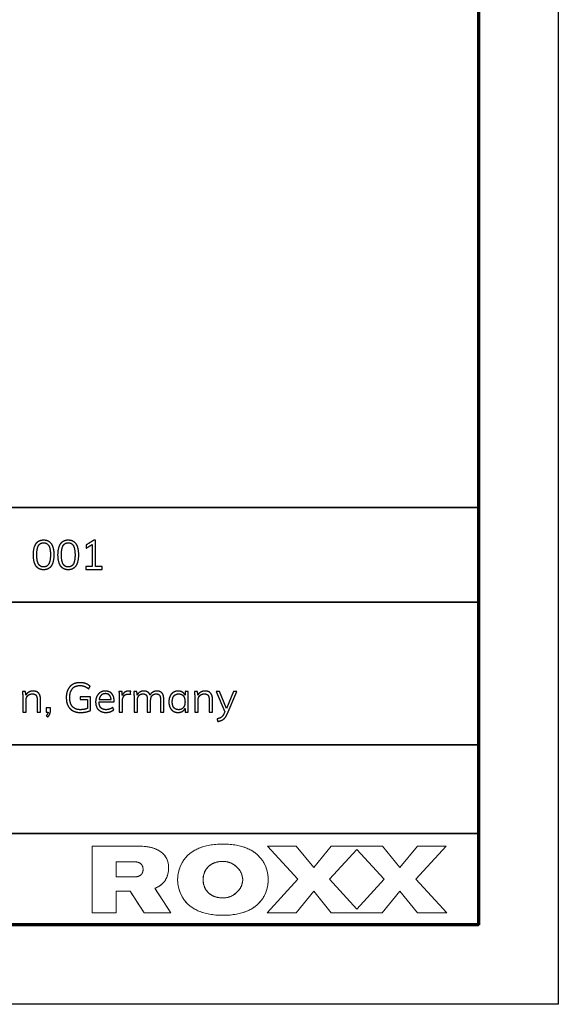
# Model space of a CAD drawing. Header units: millimetres. Extents: x 16985 to 17985, y -4769 to -3769.
# Tile 5 of 6: x 17884 to 17985, y -4769 to -4584. Entities that reach past the tile are written whole.
import ezdxf

# ---------------------------------------------------------------- set-up
doc = ezdxf.new("R2010")
doc.units = ezdxf.units.MM
doc.layers.add('ROXX_NEO mini i_Mount 0°', color=7, linetype='Continuous', true_color=0x000000)

msp = doc.modelspace()

# ---------------------------------------------------------------- linework, layer by layer
at = {"layer": 'ROXX_NEO mini i_Mount 0°', "color": 18, "true_color": 0x000000}
for p, q in [((17985.09, -3769.19), (17985.09, -4769.19)), ((17915.41, -4710.27), (17914.79, -4710.27)), ((17914.79, -4710.27), (17914.79, -4710.94)), ((17915.41, -4714.16), (17915.41, -4710.27)), ((17921.29, -4710.27), (17920.63, -4710.27)), ((17920.63, -4710.27), (17922.27, -4714.12)), ((17922.6, -4713.48), (17921.29, -4710.27)), ((17923.93, -4710.27), (17922.6, -4713.48)), ((17922.74, -4714.51), (17924.55, -4710.27)), ((17924.55, -4710.27), (17923.93, -4710.27)), ((17896.98, -4711.29), (17895.03, -4711.29)), ((17895.03, -4711.29), (17895.03, -4711.79)), ((17895.03, -4711.79), (17896.4, -4711.79)), ((17896.4, -4711.79), (17896.4, -4713.47)), ((17896.98, -4713.84), (17896.98, -4711.29)), ((17898.6, -4712.2), (17901.45, -4712.2)), ((17901.45, -4712.2), (17901.45, -4712.08)), ((17889.44, -4713.36), (17888.64, -4713.36)), ((17888.64, -4713.36), (17888.64, -4714.16)), ((17888.64, -4714.16), (17889.01, -4714.16)), ((17889.44, -4713.93), (17889.44, -4713.36)), ((17914.79, -4713.46), (17914.79, -4714.16)), ((17914.79, -4714.16), (17915.41, -4714.16)), ((17922.27, -4714.12), (17922.12, -4714.47)), ((17985.09, -4769.19), (16985.09, -4769.19))]:
    msp.add_line(p, q, dxfattribs=at)
at = {"layer": 'ROXX_NEO mini i_Mount 0°', "color": 18, "lineweight": 70, "true_color": 0x000000}
for p, q in [((17970.09, -3784.19), (17970.09, -4754.19)), ((17970.09, -4754.19), (17000.09, -4754.19))]:
    msp.add_line(p, q, dxfattribs=at)
at = {"layer": 'ROXX_NEO mini i_Mount 0°', "color": 18, "lineweight": 35, "true_color": 0x000000}
msp.add_lwpolyline([(17970.11, -4675.62), (17791.57, -4675.62), (17791.57, -4754.29), (17970.11, -4754.29)], close=True, dxfattribs=at)
for points in [[(17791.57, -4693.41), (17970.11, -4693.41)], [(17791.57, -4720.29), (17970.11, -4720.29)], [(17791.57, -4737.01), (17970.11, -4737.01)]]:
    msp.add_lwpolyline(points, dxfattribs=at)
at = {"layer": 'ROXX_NEO mini i_Mount 0°', "color": 18, "lineweight": 0, "true_color": 0x000000}
for points in [[(17909.12, -4747.33), (17909.2, -4747.3), (17909.29, -4747.27), (17909.37, -4747.23), (17909.45, -4747.19), (17909.53, -4747.15), (17909.61, -4747.11), (17909.69, -4747.07), (17909.76, -4747.03), (17909.84, -4746.99), (17909.91, -4746.95), (17909.98, -4746.9), (17910.05, -4746.85), (17910.12, -4746.81), (17910.18, -4746.76), (17910.25, -4746.71), (17910.31, -4746.66), (17910.39, -4746.59), (17910.48, -4746.52), (17910.55, -4746.45), (17910.63, -4746.37), (17910.7, -4746.29), (17910.77, -4746.22), (17910.84, -4746.14), (17910.91, -4746.05), (17910.97, -4745.97), (17911.03, -4745.88), (17911.09, -4745.79), (17911.14, -4745.7), (17911.19, -4745.61), (17911.24, -4745.51), (17911.29, -4745.42), (17911.34, -4745.32), (17911.38, -4745.22), (17911.42, -4745.11), (17911.46, -4745.01), (17911.49, -4744.9), (17911.52, -4744.79), (17911.55, -4744.68), (17911.58, -4744.56), (17911.6, -4744.45), (17911.62, -4744.33), (17911.64, -4744.21), (17911.66, -4744.08), (17911.67, -4743.96), (17911.68, -4743.83), (17911.69, -4743.7), (17911.69, -4743.57), (17911.69, -4743.43), (17911.69, -4743.32), (17911.69, -4743.2), (17911.68, -4743.09), (17911.67, -4742.97), (17911.66, -4742.86), (17911.64, -4742.75), (17911.62, -4742.65), (17911.6, -4742.54), (17911.58, -4742.44), (17911.55, -4742.34), (17911.52, -4742.24), (17911.49, -4742.14), (17911.46, -4742.04), (17911.42, -4741.95), (17911.38, -4741.86), (17911.34, -4741.77), (17911.29, -4741.68), (17911.24, -4741.59), (17911.19, -4741.5), (17911.14, -4741.42), (17911.09, -4741.33), (17911.03, -4741.25), (17910.97, -4741.17), (17910.91, -4741.1), (17910.84, -4741.02), (17910.77, -4740.94), (17910.7, -4740.87), (17910.63, -4740.8), (17910.55, -4740.73), (17910.48, -4740.66), (17910.39, -4740.59), (17910.31, -4740.53), (17910.23, -4740.46), (17910.14, -4740.4), (17910.05, -4740.34), (17909.95, -4740.28), (17909.86, -4740.22), (17909.76, -4740.17), (17909.66, -4740.11), (17909.55, -4740.06), (17909.45, -4740.01), (17909.34, -4739.96), (17909.22, -4739.91), (17909.11, -4739.87), (17908.99, -4739.83), (17908.87, -4739.78), (17908.74, -4739.74), (17908.61, -4739.71), (17908.48, -4739.67), (17908.34, -4739.64), (17908.2, -4739.61), (17908.06, -4739.58), (17907.91, -4739.55), (17907.76, -4739.52), (17907.61, -4739.5), (17907.45, -4739.48), (17907.12, -4739.45), (17906.78, -4739.42), (17906.42, -4739.41), (17906.05, -4739.4), (17897.28, -4739.4), (17897.28, -4751.97), (17901.85, -4751.97), (17901.85, -4747.9), (17904.47, -4747.9), (17907.1, -4751.97), (17912.12, -4751.97)], [(17930.46, -4745.71), (17930.46, -4745.53), (17930.45, -4745.32), (17930.43, -4745.11), (17930.4, -4744.88), (17930.38, -4744.76), (17930.36, -4744.64), (17930.34, -4744.51), (17930.32, -4744.39), (17930.29, -4744.26), (17930.26, -4744.13), (17930.22, -4744), (17930.18, -4743.86), (17930.14, -4743.73), (17930.1, -4743.59), (17930.05, -4743.45), (17930, -4743.31), (17929.94, -4743.17), (17929.88, -4743.03), (17929.81, -4742.89), (17929.74, -4742.75), (17929.67, -4742.61), (17929.59, -4742.47), (17929.51, -4742.33), (17929.42, -4742.19), (17929.33, -4742.05), (17929.23, -4741.92), (17929.13, -4741.78), (17929.02, -4741.64), (17928.9, -4741.51), (17928.78, -4741.38), (17928.66, -4741.25), (17928.52, -4741.12), (17928.39, -4740.99), (17928.24, -4740.87), (17928.09, -4740.74), (17927.94, -4740.62), (17927.77, -4740.51), (17927.6, -4740.39), (17927.43, -4740.28), (17927.24, -4740.18), (17927.05, -4740.07), (17926.86, -4739.97), (17926.65, -4739.88), (17926.44, -4739.78), (17926.22, -4739.7), (17925.99, -4739.61), (17925.76, -4739.53), (17925.51, -4739.46), (17925.26, -4739.39), (17925, -4739.33), (17924.73, -4739.27), (17924.46, -4739.21), (17924.17, -4739.17), (17923.88, -4739.12), (17923.58, -4739.09), (17923.27, -4739.06), (17922.95, -4739.03), (17922.62, -4739.02), (17922.28, -4739.01), (17921.93, -4739), (17921.58, -4739.01), (17921.24, -4739.02), (17920.91, -4739.03), (17920.59, -4739.06), (17920.28, -4739.09), (17919.98, -4739.12), (17919.69, -4739.17), (17919.4, -4739.21), (17919.13, -4739.27), (17918.86, -4739.33), (17918.6, -4739.39), (17918.35, -4739.46), (17918.1, -4739.53), (17917.87, -4739.61), (17917.64, -4739.7), (17917.42, -4739.78), (17917.21, -4739.88), (17917, -4739.97), (17916.81, -4740.07), (17916.62, -4740.18), (17916.43, -4740.28), (17916.26, -4740.39), (17916.09, -4740.51), (17915.92, -4740.62), (17915.77, -4740.74), (17915.62, -4740.87), (17915.47, -4740.99), (17915.33, -4741.12), (17915.2, -4741.25), (17915.08, -4741.38), (17914.96, -4741.51), (17914.84, -4741.64), (17914.73, -4741.78), (17914.63, -4741.92), (17914.53, -4742.05), (17914.44, -4742.19), (17914.35, -4742.33), (17914.27, -4742.47), (17914.19, -4742.61), (17914.11, -4742.75), (17914.05, -4742.89), (17913.98, -4743.03), (17913.92, -4743.17), (17913.86, -4743.31), (17913.81, -4743.45), (17913.76, -4743.59), (17913.72, -4743.73), (17913.67, -4743.86), (17913.64, -4744), (17913.6, -4744.13), (17913.57, -4744.26), (17913.54, -4744.39), (17913.52, -4744.51), (17913.49, -4744.64), (17913.48, -4744.76), (17913.46, -4744.88), (17913.43, -4745.11), (17913.41, -4745.32), (17913.4, -4745.53), (17913.4, -4745.71), (17913.4, -4745.9), (17913.41, -4746.1), (17913.43, -4746.32), (17913.46, -4746.55), (17913.48, -4746.67), (17913.49, -4746.79), (17913.52, -4746.91), (17913.54, -4747.04), (17913.57, -4747.17), (17913.6, -4747.3), (17913.64, -4747.43), (17913.67, -4747.56), (17913.72, -4747.7), (17913.76, -4747.84), (17913.81, -4747.97), (17913.86, -4748.11), (17913.92, -4748.25), (17913.98, -4748.39), (17914.05, -4748.53), (17914.11, -4748.67), (17914.19, -4748.81), (17914.27, -4748.95), (17914.35, -4749.09), (17914.44, -4749.23), (17914.53, -4749.37), (17914.63, -4749.51), (17914.73, -4749.65), (17914.84, -4749.78), (17914.96, -4749.92), (17915.08, -4750.05), (17915.2, -4750.18), (17915.33, -4750.31), (17915.47, -4750.43), (17915.62, -4750.56), (17915.77, -4750.68), (17915.92, -4750.8), (17916.09, -4750.92), (17916.26, -4751.03), (17916.43, -4751.14), (17916.62, -4751.25), (17916.81, -4751.35), (17917, -4751.45), (17917.21, -4751.55), (17917.42, -4751.64), (17917.64, -4751.73), (17917.87, -4751.81), (17918.1, -4751.89), (17918.35, -4751.97), (17918.6, -4752.04), (17918.86, -4752.1), (17919.13, -4752.16), (17919.4, -4752.21), (17919.69, -4752.26), (17919.98, -4752.3), (17920.28, -4752.34), (17920.59, -4752.37), (17920.91, -4752.39), (17921.24, -4752.41), (17921.58, -4752.42), (17921.93, -4752.42), (17922.28, -4752.42), (17922.62, -4752.41), (17922.95, -4752.39), (17923.27, -4752.37), (17923.58, -4752.34), (17923.88, -4752.3), (17924.17, -4752.26), (17924.46, -4752.21), (17924.73, -4752.16), (17925, -4752.1), (17925.26, -4752.04), (17925.51, -4751.97), (17925.76, -4751.89), (17925.99, -4751.81), (17926.22, -4751.73), (17926.44, -4751.64), (17926.65, -4751.55), (17926.86, -4751.45), (17927.05, -4751.35), (17927.24, -4751.25), (17927.43, -4751.14), (17927.6, -4751.03), (17927.77, -4750.92), (17927.94, -4750.8), (17928.09, -4750.68), (17928.24, -4750.56), (17928.39, -4750.43), (17928.52, -4750.31), (17928.66, -4750.18), (17928.78, -4750.05), (17928.9, -4749.92), (17929.02, -4749.78), (17929.13, -4749.65), (17929.23, -4749.51), (17929.33, -4749.37), (17929.42, -4749.23), (17929.51, -4749.09), (17929.59, -4748.95), (17929.67, -4748.81), (17929.74, -4748.67), (17929.81, -4748.53), (17929.88, -4748.39), (17929.94, -4748.25), (17930, -4748.11), (17930.05, -4747.97), (17930.1, -4747.84), (17930.14, -4747.7), (17930.18, -4747.56), (17930.22, -4747.43), (17930.26, -4747.3), (17930.29, -4747.17), (17930.32, -4747.04), (17930.34, -4746.91), (17930.36, -4746.79), (17930.38, -4746.67), (17930.4, -4746.55), (17930.43, -4746.32), (17930.45, -4746.1), (17930.46, -4745.9)], [(17935.74, -4739.4), (17930.35, -4739.4), (17936.05, -4745.63), (17930.24, -4751.97), (17935.7, -4751.97), (17939.02, -4747.9), (17942.34, -4751.97), (17951.95, -4751.97), (17955.27, -4747.9), (17958.59, -4751.97), (17964.07, -4751.97), (17958.26, -4745.63), (17963.96, -4739.4), (17958.55, -4739.4), (17955.27, -4743.42), (17951.99, -4739.4), (17942.3, -4739.4), (17939.02, -4743.42)], [(17935.74, -4739.4), (17930.35, -4739.4), (17936.05, -4745.63), (17930.24, -4751.97), (17935.7, -4751.97), (17939.02, -4747.9), (17942.34, -4751.97), (17951.95, -4751.97), (17955.27, -4747.9), (17958.59, -4751.97), (17964.07, -4751.97), (17958.26, -4745.63), (17963.96, -4739.4), (17958.55, -4739.4), (17955.27, -4743.42), (17951.99, -4739.4), (17942.3, -4739.4), (17939.02, -4743.42)], [(17947.14, -4740.01), (17952.27, -4745.63), (17947.14, -4751.24), (17942, -4745.63)], [(17947.14, -4740.01), (17952.27, -4745.63), (17947.14, -4751.24), (17942, -4745.63)], [(17905.26, -4742.35), (17905.32, -4742.35), (17905.38, -4742.36), (17905.44, -4742.36), (17905.5, -4742.36), (17905.55, -4742.37), (17905.61, -4742.37), (17905.66, -4742.38), (17905.71, -4742.39), (17905.76, -4742.39), (17905.81, -4742.4), (17905.85, -4742.41), (17905.9, -4742.43), (17905.94, -4742.44), (17905.99, -4742.45), (17906.03, -4742.46), (17906.07, -4742.48), (17906.11, -4742.49), (17906.15, -4742.51), (17906.18, -4742.53), (17906.22, -4742.55), (17906.25, -4742.56), (17906.29, -4742.58), (17906.32, -4742.6), (17906.35, -4742.62), (17906.38, -4742.64), (17906.41, -4742.67), (17906.44, -4742.69), (17906.47, -4742.71), (17906.49, -4742.74), (17906.52, -4742.76), (17906.54, -4742.78), (17906.57, -4742.81), (17906.59, -4742.83), (17906.61, -4742.86), (17906.63, -4742.89), (17906.65, -4742.91), (17906.67, -4742.94), (17906.69, -4742.97), (17906.7, -4743), (17906.72, -4743.02), (17906.74, -4743.05), (17906.75, -4743.08), (17906.76, -4743.11), (17906.78, -4743.14), (17906.79, -4743.17), (17906.8, -4743.2), (17906.81, -4743.23), (17906.83, -4743.29), (17906.84, -4743.32), (17906.85, -4743.36), (17906.85, -4743.39), (17906.86, -4743.42), (17906.86, -4743.45), (17906.87, -4743.48), (17906.88, -4743.58), (17906.89, -4743.64), (17906.89, -4743.71), (17906.89, -4743.74), (17906.89, -4743.77), (17906.89, -4743.8), (17906.89, -4743.83), (17906.89, -4743.9), (17906.88, -4743.96), (17906.87, -4744.05), (17906.86, -4744.09), (17906.86, -4744.12), (17906.85, -4744.15), (17906.85, -4744.18), (17906.84, -4744.21), (17906.83, -4744.24), (17906.81, -4744.3), (17906.8, -4744.33), (17906.79, -4744.36), (17906.78, -4744.39), (17906.76, -4744.42), (17906.75, -4744.45), (17906.74, -4744.48), (17906.72, -4744.51), (17906.7, -4744.54), (17906.69, -4744.57), (17906.67, -4744.6), (17906.65, -4744.62), (17906.63, -4744.65), (17906.61, -4744.68), (17906.59, -4744.7), (17906.57, -4744.73), (17906.54, -4744.75), (17906.52, -4744.78), (17906.49, -4744.8), (17906.47, -4744.82), (17906.44, -4744.85), (17906.41, -4744.87), (17906.38, -4744.89), (17906.35, -4744.91), (17906.32, -4744.93), (17906.29, -4744.95), (17906.25, -4744.97), (17906.22, -4744.99), (17906.18, -4745.01), (17906.15, -4745.03), (17906.11, -4745.04), (17906.07, -4745.06), (17906.03, -4745.07), (17905.99, -4745.09), (17905.94, -4745.1), (17905.9, -4745.11), (17905.85, -4745.12), (17905.81, -4745.13), (17905.76, -4745.14), (17905.71, -4745.15), (17905.66, -4745.16), (17905.61, -4745.16), (17905.55, -4745.17), (17905.5, -4745.17), (17905.44, -4745.18), (17905.38, -4745.18), (17905.32, -4745.18), (17905.26, -4745.18), (17901.85, -4745.18), (17901.85, -4742.35)], [(17921.93, -4742.27), (17922.03, -4742.27), (17922.12, -4742.28), (17922.22, -4742.28), (17922.31, -4742.29), (17922.41, -4742.3), (17922.5, -4742.31), (17922.59, -4742.33), (17922.68, -4742.35), (17922.77, -4742.36), (17922.86, -4742.39), (17922.95, -4742.41), (17923.04, -4742.44), (17923.13, -4742.46), (17923.21, -4742.49), (17923.3, -4742.53), (17923.38, -4742.56), (17923.47, -4742.6), (17923.55, -4742.63), (17923.63, -4742.67), (17923.71, -4742.71), (17923.79, -4742.76), (17923.87, -4742.8), (17923.94, -4742.85), (17924.02, -4742.9), (17924.09, -4742.95), (17924.16, -4743), (17924.24, -4743.05), (17924.3, -4743.11), (17924.37, -4743.16), (17924.44, -4743.22), (17924.51, -4743.28), (17924.57, -4743.34), (17924.63, -4743.4), (17924.69, -4743.46), (17924.75, -4743.52), (17924.81, -4743.59), (17924.87, -4743.65), (17924.92, -4743.72), (17924.97, -4743.79), (17925.02, -4743.86), (17925.07, -4743.93), (17925.12, -4744), (17925.17, -4744.07), (17925.21, -4744.14), (17925.25, -4744.22), (17925.29, -4744.29), (17925.33, -4744.37), (17925.37, -4744.44), (17925.4, -4744.52), (17925.43, -4744.6), (17925.47, -4744.67), (17925.49, -4744.75), (17925.52, -4744.83), (17925.54, -4744.91), (17925.57, -4744.99), (17925.58, -4745.07), (17925.6, -4745.15), (17925.62, -4745.23), (17925.63, -4745.31), (17925.64, -4745.39), (17925.65, -4745.47), (17925.66, -4745.55), (17925.66, -4745.63), (17925.66, -4745.71), (17925.66, -4745.79), (17925.66, -4745.87), (17925.65, -4745.96), (17925.64, -4746.04), (17925.63, -4746.12), (17925.62, -4746.2), (17925.6, -4746.28), (17925.58, -4746.36), (17925.57, -4746.44), (17925.54, -4746.52), (17925.52, -4746.6), (17925.49, -4746.67), (17925.47, -4746.75), (17925.43, -4746.83), (17925.4, -4746.91), (17925.37, -4746.98), (17925.33, -4747.06), (17925.29, -4747.13), (17925.25, -4747.21), (17925.21, -4747.28), (17925.17, -4747.35), (17925.12, -4747.43), (17925.07, -4747.5), (17925.02, -4747.57), (17924.97, -4747.64), (17924.92, -4747.7), (17924.87, -4747.77), (17924.81, -4747.84), (17924.75, -4747.9), (17924.69, -4747.97), (17924.63, -4748.03), (17924.57, -4748.09), (17924.51, -4748.15), (17924.44, -4748.21), (17924.37, -4748.27), (17924.3, -4748.32), (17924.24, -4748.38), (17924.16, -4748.43), (17924.09, -4748.48), (17924.02, -4748.53), (17923.94, -4748.58), (17923.87, -4748.62), (17923.79, -4748.67), (17923.71, -4748.71), (17923.63, -4748.75), (17923.55, -4748.79), (17923.47, -4748.83), (17923.38, -4748.87), (17923.3, -4748.9), (17923.21, -4748.93), (17923.13, -4748.96), (17923.04, -4748.99), (17922.95, -4749.02), (17922.86, -4749.04), (17922.77, -4749.06), (17922.68, -4749.08), (17922.59, -4749.1), (17922.5, -4749.11), (17922.41, -4749.13), (17922.31, -4749.14), (17922.22, -4749.14), (17922.12, -4749.15), (17922.03, -4749.15), (17921.83, -4749.15), (17921.74, -4749.15), (17921.64, -4749.15), (17921.55, -4749.14), (17921.45, -4749.13), (17921.36, -4749.12), (17921.27, -4749.11), (17921.18, -4749.1), (17921.09, -4749.09), (17921, -4749.07), (17920.91, -4749.05), (17920.82, -4749.03), (17920.73, -4749.01), (17920.65, -4748.99), (17920.56, -4748.96), (17920.48, -4748.93), (17920.39, -4748.9), (17920.31, -4748.87), (17920.23, -4748.84), (17920.15, -4748.81), (17920.07, -4748.77), (17919.99, -4748.73), (17919.92, -4748.7), (17919.84, -4748.65), (17919.77, -4748.61), (17919.7, -4748.57), (17919.62, -4748.52), (17919.55, -4748.47), (17919.49, -4748.43), (17919.42, -4748.37), (17919.35, -4748.32), (17919.29, -4748.27), (17919.23, -4748.21), (17919.17, -4748.15), (17919.11, -4748.1), (17919.05, -4748.03), (17918.99, -4747.97), (17918.94, -4747.91), (17918.89, -4747.84), (17918.83, -4747.78), (17918.79, -4747.71), (17918.74, -4747.64), (17918.69, -4747.57), (17918.65, -4747.49), (17918.61, -4747.42), (17918.57, -4747.34), (17918.53, -4747.26), (17918.49, -4747.18), (17918.46, -4747.1), (17918.42, -4747.02), (17918.39, -4746.94), (17918.37, -4746.85), (17918.34, -4746.76), (17918.32, -4746.68), (17918.29, -4746.59), (17918.27, -4746.49), (17918.26, -4746.4), (17918.24, -4746.31), (17918.23, -4746.21), (17918.22, -4746.12), (17918.21, -4746.02), (17918.2, -4745.92), (17918.2, -4745.82), (17918.2, -4745.71), (17918.2, -4745.61), (17918.2, -4745.51), (17918.21, -4745.41), (17918.22, -4745.31), (17918.23, -4745.21), (17918.24, -4745.12), (17918.26, -4745.02), (17918.27, -4744.93), (17918.29, -4744.84), (17918.32, -4744.75), (17918.34, -4744.66), (17918.37, -4744.57), (17918.39, -4744.49), (17918.42, -4744.41), (17918.46, -4744.32), (17918.49, -4744.24), (17918.53, -4744.16), (17918.57, -4744.08), (17918.61, -4744.01), (17918.65, -4743.93), (17918.69, -4743.86), (17918.74, -4743.79), (17918.79, -4743.72), (17918.83, -4743.65), (17918.89, -4743.58), (17918.94, -4743.52), (17918.99, -4743.45), (17919.05, -4743.39), (17919.11, -4743.33), (17919.17, -4743.27), (17919.23, -4743.21), (17919.29, -4743.16), (17919.35, -4743.1), (17919.42, -4743.05), (17919.49, -4743), (17919.55, -4742.95), (17919.62, -4742.9), (17919.7, -4742.86), (17919.77, -4742.81), (17919.84, -4742.77), (17919.92, -4742.73), (17919.99, -4742.69), (17920.07, -4742.65), (17920.15, -4742.62), (17920.23, -4742.58), (17920.31, -4742.55), (17920.39, -4742.52), (17920.48, -4742.49), (17920.56, -4742.47), (17920.65, -4742.44), (17920.73, -4742.42), (17920.82, -4742.4), (17920.91, -4742.37), (17921, -4742.36), (17921.09, -4742.34), (17921.18, -4742.33), (17921.27, -4742.31), (17921.36, -4742.3), (17921.45, -4742.29), (17921.55, -4742.29), (17921.64, -4742.28), (17921.74, -4742.28), (17921.83, -4742.27)]]:
    msp.add_lwpolyline(points, close=True, dxfattribs=at)
at = {"layer": 'ROXX_NEO mini i_Mount 0°', "color": 18, "true_color": 0x000000}
for points, knots in [([(17888.16, -4687.33), (17889.11, -4687.33), (17889.6, -4686.61), (17890.09, -4685.89), (17890.09, -4684.51), (17890.09, -4683.14), (17889.6, -4682.42), (17889.11, -4681.71), (17888.16, -4681.71), (17887.22, -4681.71), (17886.73, -4682.42), (17886.24, -4683.14), (17886.24, -4684.52), (17886.24, -4685.9), (17886.73, -4686.62), (17887.22, -4687.33), (17888.16, -4687.33)], [-8, -8, -8, -7, -7, -6, -6, -5, -5, -4, -4, -3, -3, -2, -2, -1, -1, 0, 0, 0]), ([(17888.16, -4686.8), (17888.82, -4686.8), (17889.13, -4686.24), (17889.45, -4685.68), (17889.45, -4684.51), (17889.45, -4683.34), (17889.14, -4682.8), (17888.83, -4682.25), (17888.16, -4682.25), (17887.51, -4682.25), (17887.19, -4682.8), (17886.88, -4683.34), (17886.88, -4684.51), (17886.88, -4685.68), (17887.19, -4686.24), (17887.51, -4686.8), (17888.16, -4686.8)], [0, 0, 0, 1, 1, 2, 2, 3, 3, 4, 4, 5, 5, 6, 6, 7, 7, 8, 8, 8]), ([(17892.8, -4687.33), (17893.74, -4687.33), (17894.23, -4686.61), (17894.72, -4685.89), (17894.72, -4684.51), (17894.72, -4683.14), (17894.23, -4682.42), (17893.74, -4681.71), (17892.8, -4681.71), (17891.86, -4681.71), (17891.37, -4682.42), (17890.87, -4683.14), (17890.87, -4684.52), (17890.87, -4685.9), (17891.37, -4686.62), (17891.86, -4687.33), (17892.8, -4687.33)], [-8, -8, -8, -7, -7, -6, -6, -5, -5, -4, -4, -3, -3, -2, -2, -1, -1, 0, 0, 0]), ([(17892.8, -4686.8), (17893.45, -4686.8), (17893.77, -4686.24), (17894.08, -4685.68), (17894.08, -4684.51), (17894.08, -4683.34), (17893.77, -4682.8), (17893.46, -4682.25), (17892.8, -4682.25), (17892.14, -4682.25), (17891.83, -4682.8), (17891.52, -4683.34), (17891.52, -4684.51), (17891.52, -4685.68), (17891.83, -4686.24), (17892.14, -4686.8), (17892.8, -4686.8)], [0, 0, 0, 1, 1, 2, 2, 3, 3, 4, 4, 5, 5, 6, 6, 7, 7, 8, 8, 8]), ([(17896.91, -4709.29), (17896.56, -4708.94), (17896.08, -4708.77), (17895.59, -4708.6), (17895.01, -4708.6), (17894.22, -4708.6), (17893.63, -4708.93), (17893.05, -4709.27), (17892.74, -4709.9), (17892.43, -4710.53), (17892.43, -4711.4), (17892.43, -4712.28), (17892.74, -4712.91), (17893.05, -4713.55), (17893.65, -4713.88), (17894.24, -4714.22), (17895.06, -4714.22), (17895.6, -4714.22), (17896.13, -4714.12), (17896.65, -4714.01), (17896.98, -4713.84)], [-15, -15, -15, -14, -14, -13, -13, -12, -12, -11, -11, -10, -10, -9, -9, -8, -8, -7, -7, -6, -6, -5, -5, -5]), ([(17896.4, -4713.47), (17895.76, -4713.69), (17895.08, -4713.69), (17894.1, -4713.69), (17893.59, -4713.1), (17893.08, -4712.52), (17893.08, -4711.4), (17893.08, -4710.3), (17893.58, -4709.72), (17894.08, -4709.14), (17895.01, -4709.14), (17895.49, -4709.14), (17895.87, -4709.29), (17896.26, -4709.44), (17896.66, -4709.78)], [-23, -23, -23, -22, -22, -21, -21, -20, -20, -19, -19, -18, -18, -17, -17, -16, -16, -16]), ([(17886.17, -4710.18), (17885.71, -4710.18), (17885.36, -4710.38), (17885, -4710.59), (17884.82, -4710.97)], [-18, -18, -18, -17, -17, -16, -16, -16]), ([(17884.86, -4711.93), (17884.86, -4711.37), (17885.18, -4711.04), (17885.5, -4710.71), (17886.04, -4710.71), (17886.51, -4710.71), (17886.72, -4710.96), (17886.94, -4711.21), (17886.94, -4711.75)], [-10, -10, -10, -9, -9, -8, -8, -7, -7, -6, -6, -6]), ([(17901.45, -4712.08), (17901.45, -4711.19), (17901.01, -4710.69), (17900.57, -4710.18), (17899.79, -4710.18), (17899.26, -4710.18), (17898.84, -4710.44), (17898.43, -4710.69), (17898.2, -4711.15), (17897.96, -4711.61), (17897.96, -4712.2), (17897.96, -4713.14), (17898.48, -4713.68), (17899, -4714.21), (17899.91, -4714.21), (17900.33, -4714.21), (17900.73, -4714.07), (17901.12, -4713.93), (17901.38, -4713.69)], [-24, -24, -24, -23, -23, -22, -22, -21, -21, -20, -20, -19, -19, -18, -18, -17, -17, -16, -16, -15, -15, -15]), ([(17899.8, -4710.67), (17899.32, -4710.67), (17899.01, -4710.96), (17898.71, -4711.25), (17898.62, -4711.79)], [2, 2, 2, 3, 3, 4, 4, 4]), ([(17900.88, -4711.79), (17900.84, -4711.24), (17900.56, -4710.95), (17900.29, -4710.67), (17899.8, -4710.67)], [5, 5, 5, 6, 6, 7, 7, 7]), ([(17904.21, -4710.18), (17903.79, -4710.18), (17903.46, -4710.39), (17903.14, -4710.6), (17902.99, -4710.99)], [-15, -15, -15, -14, -14, -13, -13, -13]), ([(17903.02, -4711.94), (17903.02, -4711.44), (17903.3, -4711.09), (17903.57, -4710.74), (17904.14, -4710.74), (17904.37, -4710.74), (17904.55, -4710.8)], [-7, -7, -7, -6, -6, -5, -5, -4, -4, -4]), ([(17908.21, -4710.94), (17908.07, -4710.55), (17907.77, -4710.37), (17907.48, -4710.18), (17907.02, -4710.18), (17906.59, -4710.18), (17906.27, -4710.38), (17905.95, -4710.58), (17905.79, -4710.95)], [-31, -31, -31, -30, -30, -29, -29, -28, -28, -27, -27, -27]), ([(17905.82, -4711.94), (17905.82, -4711.37), (17906.1, -4711.04), (17906.38, -4710.71), (17906.88, -4710.71), (17907.3, -4710.71), (17907.5, -4710.96), (17907.69, -4711.21), (17907.69, -4711.75)], [-21, -21, -21, -20, -20, -19, -19, -18, -18, -17, -17, -17]), ([(17909.5, -4710.18), (17909.07, -4710.18), (17908.73, -4710.38), (17908.38, -4710.59), (17908.21, -4710.94)], [-33, -33, -33, -32, -32, -31, -31, -31]), ([(17908.32, -4711.94), (17908.32, -4711.37), (17908.59, -4711.04), (17908.87, -4710.71), (17909.37, -4710.71), (17909.79, -4710.71), (17909.98, -4710.95), (17910.17, -4711.2), (17910.17, -4711.75)], [-14, -14, -14, -13, -13, -12, -12, -11, -11, -10, -10, -10]), ([(17914.79, -4710.94), (17914.61, -4710.58), (17914.27, -4710.38), (17913.93, -4710.18), (17913.48, -4710.18), (17912.97, -4710.18), (17912.58, -4710.44), (17912.19, -4710.69), (17911.97, -4711.15), (17911.75, -4711.61), (17911.75, -4712.21), (17911.75, -4712.81), (17911.97, -4713.27), (17912.18, -4713.72), (17912.57, -4713.97), (17912.96, -4714.21), (17913.48, -4714.21), (17913.93, -4714.21), (17914.27, -4714.02), (17914.62, -4713.82), (17914.79, -4713.46)], [-15, -15, -15, -14, -14, -13, -13, -12, -12, -11, -11, -10, -10, -9, -9, -8, -8, -7, -7, -6, -6, -5, -5, -5]), ([(17913.6, -4713.69), (17914.17, -4713.69), (17914.48, -4713.3), (17914.79, -4712.91), (17914.79, -4712.2), (17914.79, -4711.48), (17914.48, -4711.09), (17914.17, -4710.71), (17913.6, -4710.71), (17913.03, -4710.71), (17912.71, -4711.1), (17912.39, -4711.5), (17912.39, -4712.21), (17912.39, -4712.92), (17912.7, -4713.31), (17913.02, -4713.69), (17913.6, -4713.69)], [0, 0, 0, 1, 1, 2, 2, 3, 3, 4, 4, 5, 5, 6, 6, 7, 7, 8, 8, 8]), ([(17918.56, -4710.18), (17918.1, -4710.18), (17917.75, -4710.38), (17917.39, -4710.59), (17917.21, -4710.97)], [-18, -18, -18, -17, -17, -16, -16, -16]), ([(17917.25, -4711.93), (17917.25, -4711.37), (17917.57, -4711.04), (17917.89, -4710.71), (17918.43, -4710.71), (17918.9, -4710.71), (17919.11, -4710.96), (17919.33, -4711.21), (17919.33, -4711.75)], [-10, -10, -10, -9, -9, -8, -8, -7, -7, -6, -6, -6]), ([(17901.17, -4713.24), (17900.6, -4713.69), (17899.92, -4713.69), (17899.28, -4713.69), (17898.94, -4713.32), (17898.61, -4712.94), (17898.6, -4712.2)], [-14, -14, -14, -13, -13, -12, -12, -11, -11, -11]), ([(17888.96, -4715.05), (17889.22, -4714.79), (17889.33, -4714.52), (17889.44, -4714.25), (17889.44, -4713.93)], [-6, -6, -6, -5, -5, -4, -4, -4]), ([(17922.12, -4714.47), (17921.93, -4714.89), (17921.65, -4715.1), (17921.37, -4715.3), (17920.82, -4715.43)], [-14, -14, -14, -13, -13, -12, -12, -12]), ([(17920.95, -4715.91), (17921.59, -4715.8), (17922.02, -4715.49), (17922.45, -4715.18), (17922.74, -4714.51)], [-11, -11, -11, -10, -10, -9, -9, -9])]:
    msp.add_open_spline(points, degree=2, knots=knots, dxfattribs=at)
for points in [[(17897.6, -4681.77), (17896.89, -4682.22), (17896.19, -4682.66)], [(17896.19, -4683.27), (17896.75, -4682.92), (17897.32, -4682.56)], [(17896.19, -4682.66), (17896.19, -4682.97), (17896.19, -4683.27)], [(17897.32, -4682.56), (17897.32, -4684.65), (17897.32, -4686.74)], [(17897.96, -4681.77), (17897.78, -4681.77), (17897.6, -4681.77)], [(17897.96, -4686.74), (17897.96, -4684.25), (17897.96, -4681.77)], [(17897.32, -4686.74), (17896.71, -4686.74), (17896.1, -4686.74)], [(17896.1, -4686.74), (17896.1, -4687), (17896.1, -4687.27)], [(17899.17, -4686.74), (17898.56, -4686.74), (17897.96, -4686.74)], [(17899.17, -4687.27), (17899.17, -4687), (17899.17, -4686.74)], [(17896.1, -4687.27), (17897.64, -4687.27), (17899.17, -4687.27)], [(17884.76, -4710.27), (17884.47, -4710.27), (17884.17, -4710.27)], [(17884.17, -4710.27), (17884.23, -4710.76), (17884.23, -4711.36)], [(17884.82, -4710.97), (17884.79, -4710.62), (17884.76, -4710.27)], [(17887.57, -4711.72), (17887.57, -4710.18), (17886.17, -4710.18)], [(17896.66, -4709.78), (17896.78, -4709.54), (17896.91, -4709.29)], [(17902.93, -4710.27), (17902.63, -4710.27), (17902.34, -4710.27)], [(17902.34, -4710.27), (17902.4, -4710.76), (17902.4, -4711.36)], [(17902.99, -4710.99), (17902.96, -4710.63), (17902.93, -4710.27)], [(17904.56, -4710.23), (17904.4, -4710.18), (17904.21, -4710.18)], [(17904.55, -4710.8), (17904.55, -4710.51), (17904.56, -4710.23)], [(17905.73, -4710.27), (17905.43, -4710.27), (17905.13, -4710.27)], [(17905.13, -4710.27), (17905.19, -4710.76), (17905.19, -4711.36)], [(17905.79, -4710.95), (17905.76, -4710.61), (17905.73, -4710.27)], [(17910.79, -4711.72), (17910.79, -4710.18), (17909.5, -4710.18)], [(17917.15, -4710.27), (17916.86, -4710.27), (17916.56, -4710.27)], [(17916.56, -4710.27), (17916.62, -4710.76), (17916.62, -4711.36)], [(17917.21, -4710.97), (17917.18, -4710.62), (17917.15, -4710.27)], [(17919.96, -4711.72), (17919.96, -4710.18), (17918.56, -4710.18)], [(17884.23, -4711.36), (17884.23, -4712.76), (17884.23, -4714.16)], [(17884.86, -4714.16), (17884.86, -4713.05), (17884.86, -4711.93)], [(17886.94, -4711.75), (17886.94, -4712.95), (17886.94, -4714.16)], [(17887.57, -4714.16), (17887.57, -4712.94), (17887.57, -4711.72)], [(17898.62, -4711.79), (17899.75, -4711.79), (17900.88, -4711.79)], [(17902.4, -4711.36), (17902.4, -4712.76), (17902.4, -4714.16)], [(17903.02, -4714.16), (17903.02, -4713.05), (17903.02, -4711.94)], [(17905.19, -4711.36), (17905.19, -4712.76), (17905.19, -4714.16)], [(17905.82, -4714.16), (17905.82, -4713.05), (17905.82, -4711.94)], [(17907.69, -4711.75), (17907.69, -4712.95), (17907.69, -4714.16)], [(17908.32, -4714.16), (17908.32, -4713.05), (17908.32, -4711.94)], [(17910.17, -4711.75), (17910.17, -4712.95), (17910.17, -4714.16)], [(17910.79, -4714.16), (17910.79, -4712.94), (17910.79, -4711.72)], [(17916.62, -4711.36), (17916.62, -4712.76), (17916.62, -4714.16)], [(17917.25, -4714.16), (17917.25, -4713.05), (17917.25, -4711.93)], [(17919.33, -4711.75), (17919.33, -4712.95), (17919.33, -4714.16)], [(17919.96, -4714.16), (17919.96, -4712.94), (17919.96, -4711.72)], [(17884.23, -4714.16), (17884.54, -4714.16), (17884.86, -4714.16)], [(17886.94, -4714.16), (17887.25, -4714.16), (17887.57, -4714.16)], [(17889.01, -4714.16), (17888.97, -4714.48), (17888.67, -4714.82)], [(17901.38, -4713.69), (17901.27, -4713.47), (17901.17, -4713.24)], [(17902.4, -4714.16), (17902.71, -4714.16), (17903.02, -4714.16)], [(17905.19, -4714.16), (17905.51, -4714.16), (17905.82, -4714.16)], [(17907.69, -4714.16), (17908, -4714.16), (17908.32, -4714.16)], [(17910.17, -4714.16), (17910.48, -4714.16), (17910.79, -4714.16)], [(17916.62, -4714.16), (17916.93, -4714.16), (17917.25, -4714.16)], [(17919.33, -4714.16), (17919.64, -4714.16), (17919.96, -4714.16)], [(17888.67, -4714.82), (17888.82, -4714.93), (17888.96, -4715.05)], [(17920.82, -4715.43), (17920.89, -4715.67), (17920.95, -4715.91)]]:
    msp.add_open_spline(points, degree=2, dxfattribs=at)
at = {"layer": 'ROXX_NEO mini i_Mount 0°', "color": 18, "lineweight": 0, "true_color": 0x000000}
for points, knots in [([(17909.12, -4747.33), (17909.58, -4747.16), (17909.98, -4746.93), (17910.31, -4746.66), (17911.21, -4745.93), (17911.69, -4744.88), (17911.69, -4743.43), (17911.69, -4742.17), (17911.21, -4741.22), (17910.31, -4740.53), (17909.41, -4739.84), (17908.1, -4739.4), (17906.05, -4739.4), (17903.13, -4739.4), (17900.2, -4739.4), (17897.28, -4739.4), (17897.28, -4743.59), (17897.28, -4747.78), (17897.28, -4751.97), (17898.81, -4751.97), (17900.33, -4751.97), (17901.85, -4751.97), (17901.85, -4750.61), (17901.85, -4749.26), (17901.85, -4747.9), (17902.72, -4747.9), (17903.6, -4747.9), (17904.47, -4747.9), (17905.35, -4749.26), (17906.22, -4750.61), (17907.1, -4751.97), (17908.77, -4751.97), (17910.45, -4751.97), (17912.12, -4751.97), (17911.12, -4750.42), (17910.12, -4748.88), (17909.12, -4747.33)], [0, 0, 0, 0, 1, 1, 1, 2, 2, 2, 3, 3, 3, 4, 4, 4, 5, 5, 5, 6, 6, 6, 7, 7, 7, 8, 8, 8, 9, 9, 9, 10, 10, 10, 11, 11, 11, 12, 12, 12, 12]), ([(17930.46, -4745.71), (17930.46, -4743.81), (17929.46, -4739), (17921.93, -4739), (17914.4, -4739), (17913.4, -4743.81), (17913.4, -4745.71), (17913.4, -4747.62), (17914.4, -4752.42), (17921.93, -4752.42), (17929.46, -4752.42), (17930.46, -4747.62), (17930.46, -4745.71)], [0, 0, 0, 0, 1, 1, 1, 2, 2, 2, 3, 3, 3, 4, 4, 4, 4]), ([(17905.26, -4742.35), (17905.59, -4742.35), (17905.85, -4742.4), (17906.07, -4742.48), (17906.28, -4742.56), (17906.45, -4742.67), (17906.57, -4742.81), (17906.69, -4742.94), (17906.77, -4743.1), (17906.82, -4743.26), (17906.85, -4743.34), (17906.86, -4743.43), (17906.87, -4743.51), (17906.88, -4743.6), (17906.89, -4743.68), (17906.89, -4743.77), (17906.89, -4743.85), (17906.88, -4743.94), (17906.87, -4744.02), (17906.86, -4744.11), (17906.85, -4744.19), (17906.82, -4744.27), (17906.77, -4744.44), (17906.69, -4744.59), (17906.57, -4744.73), (17906.45, -4744.86), (17906.28, -4744.98), (17906.07, -4745.06), (17905.85, -4745.14), (17905.59, -4745.18), (17905.26, -4745.18), (17904.13, -4745.18), (17902.99, -4745.18), (17901.85, -4745.18), (17901.85, -4744.24), (17901.85, -4743.3), (17901.85, -4742.35), (17902.99, -4742.35), (17904.13, -4742.35), (17905.26, -4742.35)], [0, 0, 0, 0, 1, 1, 1, 2, 2, 2, 3, 3, 3, 4, 4, 4, 5, 5, 5, 6, 6, 6, 7, 7, 7, 8, 8, 8, 9, 9, 9, 10, 10, 10, 11, 11, 11, 12, 12, 12, 13, 13, 13, 13]), ([(17921.93, -4742.27), (17924, -4742.25), (17925.66, -4743.98), (17925.66, -4745.71), (17925.66, -4747.44), (17924, -4749.17), (17921.93, -4749.15), (17919.87, -4749.17), (17918.2, -4747.92), (17918.2, -4745.71), (17918.2, -4743.51), (17919.87, -4742.25), (17921.93, -4742.27)], [0, 0, 0, 0, 1, 1, 1, 2, 2, 2, 3, 3, 3, 4, 4, 4, 4])]:
    msp.add_open_spline(points, degree=3, knots=knots, dxfattribs=at)

doc.saveas('drawing.dxf')
